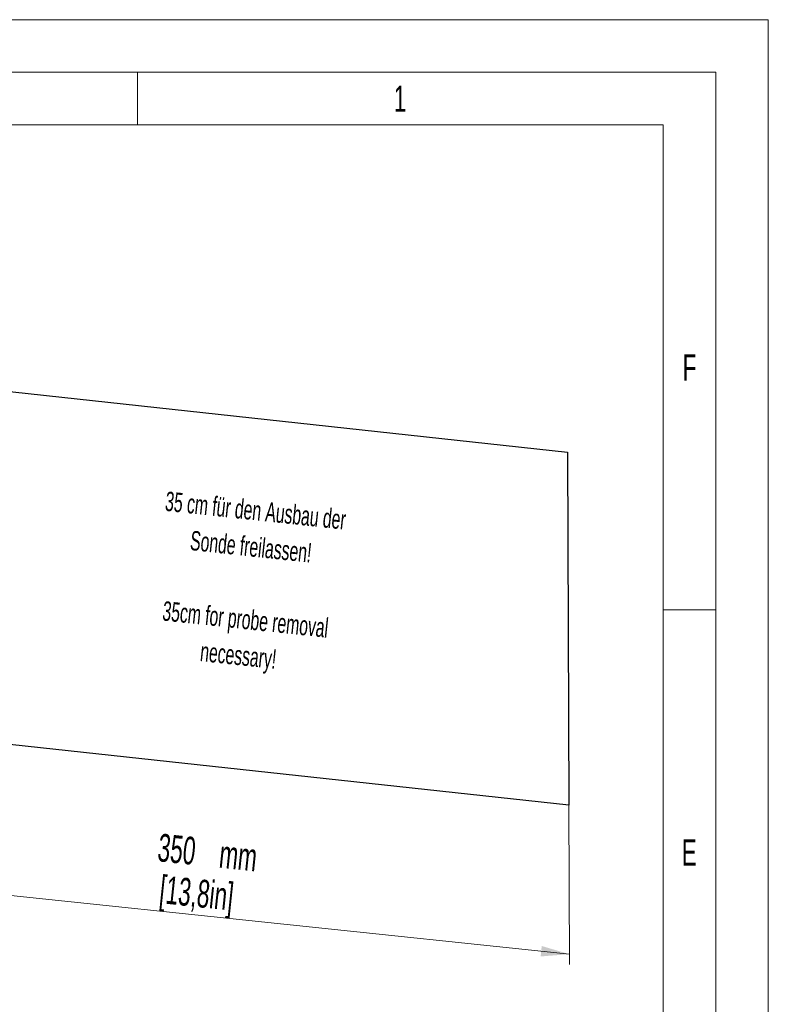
# Model space of a CAD drawing. Header units: millimetres. Extents: x 0 to 2100, y 0 to 1485.
# Tile 44 of 44: x 1744 to 2100, y 1016 to 1485. Entities that reach past the tile are written whole.
import ezdxf

# ---------------------------------------------------------------- set-up
doc = ezdxf.new("R2010")
doc.units = ezdxf.units.MM
doc.header["$LTSCALE"] = 5
doc.styles.add('SLDTEXTSTYLE0', font='TXT', dxfattribs={"width": 0.605})
doc.styles.add('SLDTEXTSTYLE1', font='TXT', dxfattribs={"width": 0.638186})
doc.dimstyles.new('SLDDIMSTYLE0', dxfattribs={"dimtxt": 12.841593, "dimasz": 16.5, "dimexe": 0, "dimexo": 0.0625, "dimgap": 3.210398, "dimtad": 1, "dimdec": 0, "dimrnd": 1e-09, "dimzin": 12, "dimdsep": 46, "dimtxsty": 'SLDTEXTSTYLE0', "dimsah": 1, "dimcen": 0.09, "dimadec": 0, "dimazin": 3, "dimtfac": 1, "dimtofl": 0, "dimtmove": 0, "dimatfit": 3, "dimfxl": 1, "dimfrac": 2, "dimtolj": 1, "dimtzin": 12, "dimarcsym": 0})

# ---------------------------------------------------------------- blocks, each defined once
blk = doc.blocks.new('_D')
at = {"color": 7, "linetype": 'Continuous', "lineweight": 0}
for p, q in [((1720.69, 1141.13), (1720.95, 1065.25)), ((2005.17, 1111.22), (2005.43, 1035.34)), ((1720.94, 1070.19), (2005.42, 1040.28))]:
    blk.add_line(p, q, dxfattribs=at)
at = {"color": 7, "linetype": 'Continuous', "lineweight": 18}
for points in [[(1720.94, 1070.19), (1734.08, 1066.29), (1734.61, 1071.26)], [(2005.42, 1040.28), (1992.27, 1044.18), (1991.75, 1039.21)]]:
    blk.add_solid(points, dxfattribs=at)
at = {"color": 7, "linetype": 'Continuous', "lineweight": 18, "char_height": 13.229, "attachment_point": 1, "rotation": 353.9993, "style": 'SLDTEXTSTYLE0'}
for s, insert in [('350', (1810.56, 1097.74)), ('mm', (1839.8, 1094.67)), ('[13,8in]', (1811.43, 1077.82))]:
    blk.add_mtext(s, dxfattribs=dict(at, insert=insert))

msp = doc.modelspace()

# ---------------------------------------------------------------- linework, layer by layer
at = {"color": 7, "linetype": 'Continuous', "lineweight": 18}
for p, q in [((2100, 1485), (0, 1485)), ((2100, 0), (2100, 1485)), ((2075, 1460), (25, 1460)), ((1800, 1460), (1800, 1435)), ((2075, 1460), (2075, 25)), ((1800, 1435), (1550, 1435)), ((2050, 1435), (1800, 1435)), ((2050, 301.25), (2050, 1435)), ((2075, 1204.167), (2050, 1204.167))]:
    msp.add_line(p, q, dxfattribs=at)
at = {"color": 7, "linetype": 'Continuous'}
for p, q in [((1723.07, 1309.785), (2004.579, 1279.262)), ((2004.579, 1279.262), (2005.168, 1111.222)), ((2005.168, 1111.222), (1723.658, 1141.745))]:
    msp.add_line(p, q, dxfattribs=at)

# ---------------------------------------------------------------- texts
at = {"color": 7, "linetype": 'Continuous', "lineweight": 0, "char_height": 12.5, "attachment_point": 2, "style": 'SLDTEXTSTYLE1'}
for s, insert in [('1', (1924.91, 1453.674)), ('F', (2062.533, 1325.757)), ('E', (2062.442, 1094.924))]:
    msp.add_mtext(s, dxfattribs=dict(at, insert=insert))
at = {"color": 7, "linetype": 'Continuous', "lineweight": 0, "attachment_point": 2, "rotation": 354, "style": 'SLDTEXTSTYLE0'}
for s, insert, char_height in [('35 cm für den Ausbau der', (1856.696, 1256.041), 9.26042), ('Sonde freilassen!', (1854.478, 1238.831), 9.26042), ('35cm for probe removal', (1851.874, 1204.219), 9.26042), ('necessary!', (1848.499, 1187.131), 9.2604)]:
    msp.add_mtext(s, dxfattribs=dict(at, insert=insert, char_height=char_height))

# ---------------------------------------------------------------- dimensions: what is measured, and where the dimension line sits
at = {"color": 7, "linetype": 'Continuous', "lineweight": 18}
dim = msp.add_linear_dim(base=(2005.416, 1040.284), p1=(1720.687, 1141.126), p2=(2005.168, 1111.222), angle=353.99928, text='<>mm \\P[13,8in]', dimstyle='SLDDIMSTYLE0', dxfattribs=at)
dim.commit()
dim.dimension.update_dxf_attribs({"geometry": '_D', "text_midpoint": (1838.393, 1057.841), "dimtype": 160})

doc.saveas('drawing.dxf')
